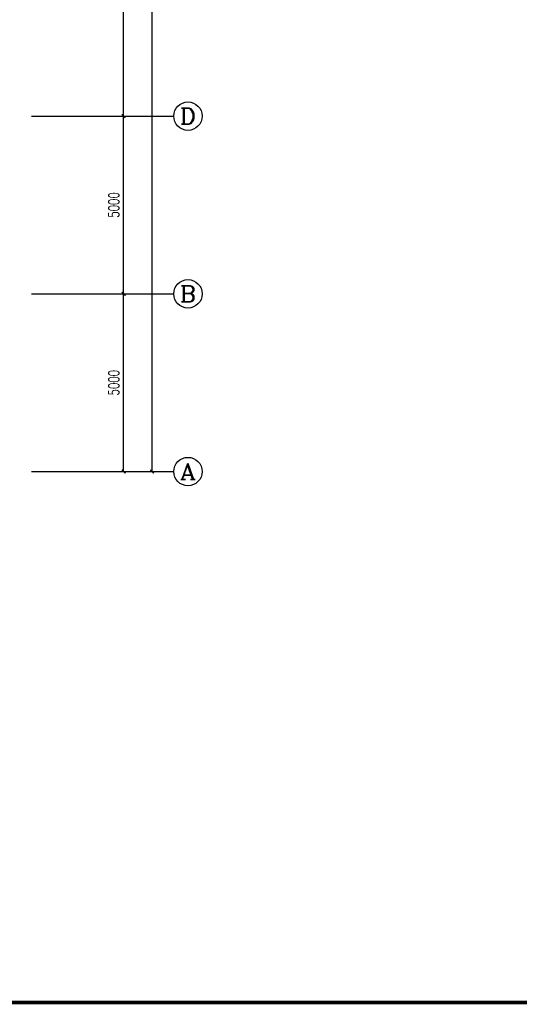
# Model space of a CAD drawing. Extents: x 687841 to 771941, y 252015 to 732780.
# Tile 44 of 99: x 743836 to 757888, y 448291 to 475992. Entities that reach past the tile are written whole.
import ezdxf
from ezdxf.enums import TextEntityAlignment as Align

# ---------------------------------------------------------------- set-up
doc = ezdxf.new("R2010")
doc.units = 0
doc.header["$LTSCALE"] = 1000
doc.header["$MEASUREMENT"] = 0
doc.layers.get('0').update_dxf_attribs({"linetype": 'CONTINUOUS'})
doc.layers.get('Defpoints').update_dxf_attribs({"linetype": 'CONTINUOUS'})
for name, color, linetype in [('AXIS', 3, 'CONTINUOUS'), ('AXIS_TEXT', 7, 'CONTINUOUS'), ('PUB_TITLE', 4, 'CONTINUOUS')]:
    doc.layers.add(name, color=color, linetype=linetype)
doc.styles.add('_TCH_AXIS', font='COMPLEX', dxfattribs={"bigfont": 'GBCBIG'})
doc.styles.add('_TCH_DIM_T3', font='SIMPLEX', dxfattribs={"width": 0.705882, "bigfont": 'GBCBIG'})
doc.styles.add('COMPLEX', font='COMPLEX')
doc.dimstyles.new('_TCH_ARCH&&100', dxfattribs={"dimtxt": 297.5, "dimasz": 100, "dimexe": 250, "dimexo": 300, "dimgap": 126.25, "dimtad": 1, "dimdec": 0, "dimzin": 0, "dimdsep": 46, "dimtxsty": '_TCH_DIM_T3', "dimblk": 'ARCHTICK', "dimcen": 0.09, "dimclrt": 7, "dimazin": 2, "dimtfac": 1, "dimtdec": 0, "dimtix": 1, "dimtmove": 2, "dimatfit": 3, "dimldrblk": 'ARCHTICK', "dimfxl": 1, "dimtolj": 1, "dimtzin": 0, "dimarcsym": 0})

# ---------------------------------------------------------------- blocks, each defined once
blk = doc.blocks.new('_ArchTick')
at = {"color": 0, "linetype": 'ByBlock', "const_width": 0.4}
blk.add_lwpolyline([(-0.5, -0.5), (0.5, 0.5)], dxfattribs=at)
blk = doc.blocks.new('*D113')
at = {"layer": 'AXIS', "color": 0, "lineweight": -2}
for p, q in [((744559, 468279), (747009, 468279)), ((746759, 463279), (746759, 468279)), ((744559, 463279), (747009, 463279))]:
    blk.add_line(p, q, dxfattribs=at)
at = {"layer": 'Defpoints', "color": 0}
for p in [(744259, 468279), (746759, 468279), (744259, 463279)]:
    blk.add_point(p, dxfattribs=at)
at = {"layer": 'AXIS', "color": 0, "lineweight": -2, "xscale": 100, "yscale": 100, "zscale": 100}
for p, rotation in [((746759, 468279), 90), ((746759, 463279), 270)]:
    blk.add_blockref('_ArchTick', p, dxfattribs=dict(at, rotation=rotation))
at = {"layer": 'AXIS', "color": 7, "insert": (746484, 465779), "char_height": 297.5, "attachment_point": 5, "rotation": 90, "style": '_TCH_DIM_T3'}
blk.add_mtext('\\A1;5000', dxfattribs=at)
blk = doc.blocks.new('*D114')
at = {"layer": 'AXIS', "color": 0, "lineweight": -2}
for p, q in [((744559, 473279), (747009, 473279)), ((746759, 468279), (746759, 473279)), ((744559, 468279), (747009, 468279))]:
    blk.add_line(p, q, dxfattribs=at)
at = {"layer": 'Defpoints', "color": 0}
for p in [(744259, 473279), (746759, 473279), (744259, 468279)]:
    blk.add_point(p, dxfattribs=at)
at = {"layer": 'AXIS', "color": 0, "lineweight": -2, "xscale": 100, "yscale": 100, "zscale": 100}
for p, rotation in [((746759, 473279), 90), ((746759, 468279), 270)]:
    blk.add_blockref('_ArchTick', p, dxfattribs=dict(at, rotation=rotation))
at = {"layer": 'AXIS', "color": 7, "insert": (746484, 470779), "char_height": 297.5, "attachment_point": 5, "rotation": 90, "style": '_TCH_DIM_T3'}
blk.add_mtext('\\A1;5000', dxfattribs=at)
blk = doc.blocks.new('*D115')
at = {"layer": 'AXIS', "color": 0, "lineweight": -2}
for p, q in [((744559, 480779), (747009, 480779)), ((746759, 473279), (746759, 480779)), ((744559, 473279), (747009, 473279))]:
    blk.add_line(p, q, dxfattribs=at)
at = {"layer": 'Defpoints', "color": 0}
for p in [(744259, 480779), (746759, 480779), (744259, 473279)]:
    blk.add_point(p, dxfattribs=at)
at = {"layer": 'AXIS', "color": 0, "lineweight": -2, "xscale": 100, "yscale": 100, "zscale": 100}
for p, rotation in [((746759, 480779), 90), ((746759, 473279), 270)]:
    blk.add_blockref('_ArchTick', p, dxfattribs=dict(at, rotation=rotation))
at = {"layer": 'AXIS', "color": 7, "insert": (746484, 477029), "char_height": 297.5, "attachment_point": 5, "rotation": 90, "style": '_TCH_DIM_T3'}
blk.add_mtext('\\A1;7500', dxfattribs=at)
blk = doc.blocks.new('*D118')
at = {"layer": 'AXIS', "color": 0, "lineweight": -2}
for p, q in [((744559, 490479), (747809, 490479)), ((747559, 463279), (747559, 490479)), ((744559, 463279), (747809, 463279))]:
    blk.add_line(p, q, dxfattribs=at)
at = {"layer": 'Defpoints', "color": 0}
for p in [(744259, 490479), (747559, 490479), (744259, 463279)]:
    blk.add_point(p, dxfattribs=at)
at = {"layer": 'AXIS', "color": 0, "lineweight": -2, "xscale": 100, "yscale": 100, "zscale": 100}
for p, rotation in [((747559, 490479), 90), ((747559, 463279), 270)]:
    blk.add_blockref('_ArchTick', p, dxfattribs=dict(at, rotation=rotation))
at = {"layer": 'AXIS', "color": 7, "insert": (747284, 476879), "char_height": 297.5, "attachment_point": 5, "rotation": 90, "style": '_TCH_DIM_T3'}
blk.add_mtext('\\A1;27200', dxfattribs=at)
blk = doc.blocks.new('_AXISO')
blk.add_circle((0, 0), 0.5)
at = {"layer": 'AXIS_TEXT', "style": 'COMPLEX', "width": 1.041667}
blk.add_attdef('A', text='', height=0.56, dxfattribs=at).set_placement((-0.25, -0.28), (0.25, -0.28), align=Align.FIT)
blk = doc.blocks.new('wrtgtg')
at = {"layer": 'PUB_TITLE', "const_width": 100}
blk.add_lwpolyline([(-72796, -4841), (7804, -4841), (7804, 52559), (-72796, 52559)], close=True, dxfattribs=at)

msp = doc.modelspace()

# ---------------------------------------------------------------- linework, layer by layer
at = {"layer": 'AXIS'}
for p, q in [((744168.2, 473278.9), (748168.2, 473278.9)), ((744168.2, 468278.9), (748168.2, 468278.9)), ((744168.2, 463278.9), (748168.2, 463278.9))]:
    msp.add_line(p, q, dxfattribs=at)

# ---------------------------------------------------------------- block references
msp.add_blockref('wrtgtg', (763136.5, 453182))
ref = msp.add_blockref('_AXISO', (748568.2, 473278.9), dxfattribs=dict(at, xscale=800, yscale=800, zscale=800))
ref.add_attrib('A', 'D', dxfattribs={"layer": 'AXIS_TEXT', "height": 452.5, "style": '_TCH_AXIS', "width": 1.235294}).set_placement((748341.9, 473052.7), (748794.5, 473052.7), align=Align.FIT)
ref = msp.add_blockref('_AXISO', (748568.2, 468278.9), dxfattribs=dict(at, xscale=800, yscale=800, zscale=800))
ref.add_attrib('A', 'B', dxfattribs={"layer": 'AXIS_TEXT', "height": 452.5, "style": '_TCH_AXIS', "width": 1.235294}).set_placement((748341.9, 468052.7), (748794.5, 468052.7), align=Align.FIT)
ref = msp.add_blockref('_AXISO', (748568.2, 463278.9), dxfattribs=dict(at, xscale=800, yscale=800, zscale=800))
ref.add_attrib('A', 'A', dxfattribs={"layer": 'AXIS_TEXT', "height": 452.5, "style": '_TCH_AXIS', "width": 1.166667}).set_placement((748341.9, 463052.7), (748794.5, 463052.7), align=Align.FIT)

# ---------------------------------------------------------------- dimensions: what is measured, and where the dimension line sits
for p1, p2, distance, picture, middle in [((744258.7, 463278.9), (744258.7, 490478.9), -3300, '*D118', (747283.7, 476878.9)), ((744258.7, 473278.9), (744258.7, 480778.9), -2500, '*D115', (746483.7, 477028.9)), ((744258.7, 468278.9), (744258.7, 473278.9), -2500, '*D114', (746483.7, 470778.9)), ((744258.7, 463278.9), (744258.7, 468278.9), -2500, '*D113', (746483.7, 465778.9))]:
    dim = msp.add_aligned_dim(p1=p1, p2=p2, distance=distance, dimstyle='_TCH_ARCH&&100', dxfattribs=at)
    dim.commit()
    dim.dimension.update_dxf_attribs({"geometry": picture, "text_midpoint": middle})

doc.saveas('drawing.dxf')
